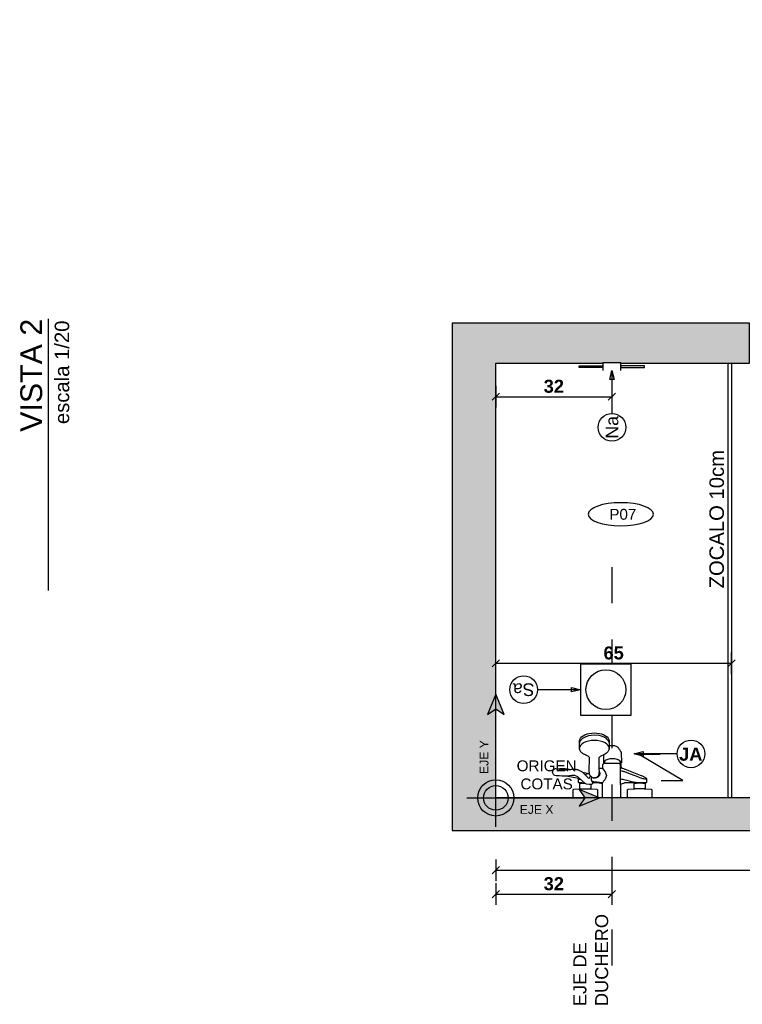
# Model space of a CAD drawing. Extents: x 1 to 126, y -14 to 17.
# Tile 80 of 131: x 56.08 to 58.08, y -0.6 to 2.12. Entities that reach past the tile are written whole.
import ezdxf
from ezdxf.enums import TextEntityAlignment as Align

# ---------------------------------------------------------------- set-up
doc = ezdxf.new("R2010")
doc.units = 0
doc.set_wipeout_variables(frame=1)
doc.header["$PDMODE"] = 3
doc.linetypes.add('DASHDOT', pattern=[1, 0.5, -0.25, 0, -0.25])
for name, color, linetype in [('A-ALBA-2', 2, 'Continuous'), ('A-ANNO-PLANI @ 20', 1, 'Continuous'), ('A-ANNO-SIMB', 2, 'Continuous'), ('A-ANNO-SIMB @ 20', 2, 'Continuous'), ('A-ANNO-SIMB-AXIS @ 20', 1, 'Continuous'), ('A-ANNO-TEXT @ 20', 2, 'Continuous'), ('A-ANOT-COTA-PARC', 1, 'Continuous'), ('A-ANOT-TGRL', 1, 'Continuous'), ('A-ANOT-TTEC', 2, 'Continuous'), ('A-AP-PMS-100-07$0$A-EQPM-FIJO', 1, 'Continuous'), ('A-EQPM-FIJO', 1, 'Continuous'), ('A-MURO-HATC', 252, 'Continuous')]:
    doc.layers.add(name, color=color, linetype=linetype)
doc.layers.add('A-ALBA-4', color=2, linetype='Continuous', lineweight=25)
doc.styles.add('BIS-ANOT', font='swiss.ttf')
doc.styles.add('BIS-COTA', font='swissb.ttf')
doc.styles.add('BIS-TXT', font='swiss.ttf')
doc.styles.add('E5-10', font='micross.ttf', dxfattribs={"height": 0.015})
doc.styles.add('E5-100', font='micross.ttf')
doc.dimstyles.new('BIS-COTA-NIVE', dxfattribs={"dimscale": 1.8, "dimtxt": 0.0018, "dimasz": 0.0015, "dimexe": 0, "dimexo": 0, "dimgap": 0.0027, "dimtad": 2, "dimtih": 1, "dimtoh": 1, "dimzin": 1, "dimdsep": 46, "dimtxsty": 'BIS-COTA', "dimblk1": 'MARK1', "dimblk2": 'MARK2', "dimsah": 1, "dimcen": 0.0015, "dimclrd": 1, "dimclre": 1, "dimaunit": 1, "dimadec": 0, "dimazin": 0, "dimtfac": 1, "dimtix": 1, "dimtofl": 0, "dimtmove": 2, "dimatfit": 3, "dimldrblk": 'MARK1', "dimfxl": 1, "dimtolj": 1, "dimarcsym": 0})
doc.dimstyles.new('BIS-COTA-PARC', dxfattribs={"dimscale": 0, "dimtxt": 0.0018, "dimasz": 0.001, "dimexe": 0.0015, "dimexo": 0, "dimgap": 0.0005, "dimtad": 1, "dimdec": 0, "dimlfac": 100, "dimzin": 9, "dimdsep": 46, "dimtxsty": 'BIS-COTA', "dimblk": 'OBLIQUE', "dimcen": 2.5, "dimclrd": 256, "dimclre": 251, "dimclrt": 2, "dimadec": 1, "dimazin": 2, "dimtfac": 1, "dimtdec": 0, "dimtix": 1, "dimtmove": 2, "dimatfit": 3, "dimldrblk": 'DOT', "dimfxl": 0.0015, "dimfxlon": 1, "dimtolj": 1, "dimtzin": 0, "dimarcsym": 0})

# ---------------------------------------------------------------- blocks, each defined once
blk = doc.blocks.new('A-ANNO-TIT')
blk.add_line((-0.0375, 0), (0, 0))
at = {"linetype": 'Continuous', "style": 'E5-100'}
blk.add_attdef('ESCALA', text='', height=0.002, dxfattribs=at).set_placement((-0.00024, -0.00283), align=Align.RIGHT)
blk = doc.blocks.new('_Oblique')
at = {"color": 0, "lineweight": -2}
blk.add_line((-0.5, -0.5), (0.5, 0.5), dxfattribs=at)
blk = doc.blocks.new('*D335')
at = {"layer": 'A-ANOT-COTA-PARC', "color": 251, "lineweight": -2, "transparency": 16777216}
for p, q in [((57.3983, -0.1961), (57.3983, -0.2561)), ((59.6483, -0.1961), (59.6483, -0.2561))]:
    blk.add_line(p, q, dxfattribs=at)
at = {"layer": 'A-ANOT-COTA-PARC', "lineweight": -2, "transparency": 16777216}
blk.add_line((57.3983, -0.2261), (59.6483, -0.2261), dxfattribs=at)
at = {"layer": 'Defpoints', "color": 0, "transparency": 16777216}
for p in [(57.3983, 0.2734), (59.6483, -0.0265), (59.6483, -0.2261)]:
    blk.add_point(p, dxfattribs=at)
at = {"layer": 'A-ANOT-COTA-PARC', "lineweight": -2, "transparency": 16777216, "xscale": 0.02, "yscale": 0.02, "zscale": 0.02, "rotation": 180}
blk.add_blockref('_Oblique', (57.3983, -0.2261), dxfattribs=at)
at = {"layer": 'A-ANOT-COTA-PARC', "lineweight": -2, "transparency": 16777216, "xscale": 0.02, "yscale": 0.02, "zscale": 0.02}
blk.add_blockref('_Oblique', (59.6483, -0.2261), dxfattribs=at)
at = {"layer": 'A-ANOT-COTA-PARC', "color": 2, "transparency": 16777216, "insert": (58.5233, -0.1976), "char_height": 0.036, "attachment_point": 5, "style": 'BIS-COTA'}
blk.add_mtext('\\A1;225', dxfattribs=at)
blk = doc.blocks.new('_Dot')
at = {"color": 0, "linetype": 'ByBlock', "lineweight": -2}
blk.add_line((-0.5, 0), (-1, 0), dxfattribs=at)
at = {"color": 0, "linetype": 'ByBlock', "const_width": 0.5}
blk.add_lwpolyline([(-0.25, 0, 1), (0.25, 0, 1)], format="xyb", close=True, dxfattribs=at)
blk = doc.blocks.new('BIS-DUC4-PL')
blk.add_wipeout([(-0.1109, -0.0223), (-0.1108, -0.0228), (-0.1105, -0.0233), (-0.11, -0.0236), (-0.1095, -0.0238), (-0.0912, -0.025), (-0.0921, -0.025), (-0.0923, -0.025), (-0.0924, -0.0251), (-0.0925, -0.0251), (-0.0926, -0.0253), (-0.0926, -0.0254), (-0.0926, -0.0255), (-0.0926, -0.0405), (-0.0926, -0.0406), (-0.0926, -0.0408), (-0.0925, -0.0409), (-0.0924, -0.0409), (-0.0923, -0.041), (-0.0921, -0.041), (-0.0864, -0.041), (-0.0869, -0.0415), (-0.0869, -0.0418), (-0.0956, -0.042), (-0.0959, -0.0421), (-0.0964, -0.0425), (-0.0966, -0.043), (-0.0966, -0.0525), (-0.0965, -0.0529), (-0.0964, -0.0531), (-0.0962, -0.0535), (-0.0957, -0.0541), (-0.0953, -0.0546), (-0.0947, -0.0551), (-0.0939, -0.0557), (-0.0923, -0.0569), (-0.0901, -0.0581), (-0.0878, -0.0594), (-0.0851, -0.0607), (-0.0822, -0.062), (-0.0792, -0.0632), (-0.0654, -0.0685), (-0.0517, -0.0738), (-0.038, -0.079), (-0.0364, -0.0796), (-0.0347, -0.0802), (-0.0331, -0.0808), (-0.03, -0.0817), (-0.0289, -0.082), (-0.0278, -0.0823), (-0.0271, -0.0835), (-0.0269, -0.0839), (-0.0265, -0.0852), (-0.026, -0.0869), (-0.0258, -0.0887), (-0.0256, -0.0903), (-0.0256, -0.0921), (-0.0256, -0.0938), (-0.0256, -0.0941), (-0.0255, -0.0943), (-0.0253, -0.0945), (-0.0249, -0.0948), (-0.0246, -0.0949), (-0.0246, -0.0949), (-0.0245, -0.0963), (-0.0252, -0.0963), (-0.0261, -0.0965), (-0.0266, -0.0967), (-0.0267, -0.0968), (-0.027, -0.0971), (-0.0271, -0.0973), (-0.027, -0.1251), (-0.027, -0.1257), (-0.027, -0.1258), (-0.0264, -0.1267), (-0.0259, -0.1274), (-0.0254, -0.1281), (-0.024, -0.1302), (-0.0219, -0.1333), (-0.021, -0.1347), (-0.0203, -0.1358), (-0.0199, -0.1366), (-0.0188, -0.1383), (-0.018, -0.1392), (-0.0171, -0.1403), (-0.0159, -0.1413), (-0.0144, -0.1423), (-0.0126, -0.1433), (-0.0104, -0.1441), (-0.008, -0.1446), (-0.0053, -0.1449), (-0.0026, -0.145), (0.0001, -0.1449), (0.0027, -0.1446), (0.0052, -0.1441), (0.0063, -0.1437), (0.0062, -0.1448), (0.0062, -0.1508), (0.0062, -0.151), (0.0068, -0.1573), (0.0075, -0.1612), (0.0093, -0.1649), (0.0123, -0.1684), (0.0164, -0.1716), (0.0214, -0.1743), (0.0272, -0.1765), (0.0336, -0.1782), (0.0404, -0.1791), (0.0474, -0.1795), (0.0544, -0.1791), (0.0612, -0.1782), (0.0676, -0.1765), (0.0734, -0.1743), (0.0784, -0.1716), (0.0825, -0.1685), (0.0855, -0.1649), (0.0874, -0.1612), (0.088, -0.1573), (0.0885, -0.152), (0.0885, -0.1519), (0.0886, -0.151), (0.0886, -0.1509), (0.0886, -0.1508), (0.0886, -0.1507), (0.0886, -0.1448), (0.0881, -0.1363), (0.088, -0.135), (0.0878, -0.1335), (0.0873, -0.1322), (0.0867, -0.1308), (0.086, -0.1295), (0.0852, -0.1282), (0.0843, -0.1272), (0.0836, -0.1263), (0.0826, -0.1253), (0.0815, -0.1243), (0.0804, -0.1234), (0.0792, -0.1226), (0.0779, -0.1217), (0.0766, -0.1209), (0.0753, -0.1202), (0.0738, -0.1195), (0.0705, -0.1179), (0.0672, -0.1163), (0.0647, -0.115), (0.0625, -0.1132), (0.061, -0.1115), (0.0605, -0.1105), (0.0612, -0.0742), (0.0611, -0.0681), (0.0633, -0.0673), (0.0674, -0.0682), (0.0793, -0.0707), (0.0802, -0.0709), (0.0814, -0.0721), (0.0832, -0.0733), (0.0941, -0.078), (0.0962, -0.0789), (0.0985, -0.0792), (0.1094, -0.0791), (0.1118, -0.0789), (0.1145, -0.0785), (0.1207, -0.0799), (0.1242, -0.0807), (0.1282, -0.0814), (0.1428, -0.0808), (0.1525, -0.0806), (0.1545, -0.0808), (0.1566, -0.0804), (0.1585, -0.0795), (0.1601, -0.0779), (0.1614, -0.0759), (0.1621, -0.0736), (0.1624, -0.0711), (0.1621, -0.0687), (0.1614, -0.0663), (0.1601, -0.0644), (0.1585, -0.0629), (0.1566, -0.062), (0.1561, -0.0617), (0.1525, -0.0612), (0.1501, -0.061), (0.1468, -0.061), (0.1445, -0.061), (0.1435, -0.0609), (0.137, -0.0602), (0.1222, -0.06), (0.1197, -0.0595), (0.11, -0.0575), (0.101, -0.0555), (0.091, -0.0533), (0.0912, -0.0531), (0.0913, -0.0529), (0.0914, -0.0525), (0.0914, -0.043), (0.0913, -0.0427), (0.0911, -0.0425), (0.0909, -0.0423), (0.0906, -0.0421), (0.0904, -0.042), (0.0904, -0.042), (0.0817, -0.0418), (0.0817, -0.0415), (0.0812, -0.041), (0.0869, -0.041), (0.087, -0.041), (0.0871, -0.0409), (0.0872, -0.0409), (0.0873, -0.0408), (0.0874, -0.0406), (0.0874, -0.0405), (0.0874, -0.0255), (0.0874, -0.0254), (0.0873, -0.0253), (0.0872, -0.0251), (0.0871, -0.0251), (0.087, -0.025), (0.0869, -0.025), (0.0859, -0.025), (0.1042, -0.0238), (0.1048, -0.0236), (0.1052, -0.0233), (0.1055, -0.0228), (0.1056, -0.0223), (0.1056, 0), (0.0391, 0), (0.0391, -0.0223), (0.0392, -0.0228), (0.0395, -0.0233), (0.04, -0.0236), (0.0405, -0.0238), (0.0588, -0.025), (0.0579, -0.025), (0.0577, -0.025), (0.0576, -0.0251), (0.0575, -0.0251), (0.0574, -0.0253), (0.0574, -0.0254), (0.0574, -0.0255), (0.0574, -0.0367), (0.0572, -0.0368), (0.0552, -0.0375), (0.0535, -0.0388), (0.0512, -0.0413), (0.0442, -0.0415), (0.0385, -0.0419), (0.025, -0.039), (0.025, 0), (-0.025, 0), (-0.025, -0.0372), (-0.0267, -0.0379), (-0.0295, -0.039), (-0.0322, -0.04), (-0.0349, -0.041), (-0.0362, -0.0413), (-0.0377, -0.0416), (-0.0392, -0.0418), (-0.0407, -0.0419), (-0.0423, -0.042), (-0.0495, -0.0415), (-0.0586, -0.0413), (-0.0685, -0.0413), (-0.0688, -0.041), (-0.0631, -0.041), (-0.063, -0.041), (-0.0629, -0.0409), (-0.0628, -0.0409), (-0.0627, -0.0408), (-0.0626, -0.0406), (-0.0626, -0.0405), (-0.0626, -0.0255), (-0.0626, -0.0254), (-0.0627, -0.0253), (-0.0628, -0.0251), (-0.0629, -0.0251), (-0.063, -0.025), (-0.0631, -0.025), (-0.0641, -0.025), (-0.0458, -0.0238), (-0.0452, -0.0236), (-0.0448, -0.0233), (-0.0445, -0.0228), (-0.0444, -0.0223), (-0.0444, 0), (-0.1109, 0)])
for p, q in [((-0.0912, -0.025), (-0.0641, -0.025)), ((0.0859, -0.025), (0.0588, -0.025)), ((-0.0776, -0.043), (-0.0966, -0.043)), ((-0.0955, -0.0525), (-0.0959, -0.0529)), ((-0.0959, -0.0529), (-0.0959, -0.0535)), ((-0.0959, -0.0535), (-0.0955, -0.0541)), ((-0.0944, -0.0523), (-0.0955, -0.0525)), ((-0.0955, -0.0541), (-0.0949, -0.0548)), ((-0.0935, -0.0524), (-0.0944, -0.0523)), ((-0.0908, -0.0526), (-0.0935, -0.0524)), ((-0.0883, -0.0532), (-0.0908, -0.0526)), ((-0.0855, -0.0539), (-0.0883, -0.0532)), ((-0.0685, -0.0413), (-0.0869, -0.0418)), ((-0.0864, -0.041), (-0.0688, -0.041)), ((-0.0826, -0.0548), (-0.0855, -0.0539)), ((-0.0665, -0.0437), (-0.0776, -0.043)), ((-0.0604, -0.0445), (-0.0665, -0.0437)), ((-0.0544, -0.0457), (-0.0604, -0.0445)), ((-0.0484, -0.0471), (-0.0544, -0.0457)), ((-0.0425, -0.0487), (-0.0484, -0.0471)), ((-0.0376, -0.05), (-0.0425, -0.0487)), ((-0.0344, -0.0508), (-0.0376, -0.05)), ((-0.0311, -0.0515), (-0.0344, -0.0508)), ((-0.0278, -0.0521), (-0.0311, -0.0515)), ((-0.025, -0.0525), (-0.0278, -0.0521)), ((-0.025, -0.0372), (-0.025, -0.09)), ((0.0154, -0.0563), (0.0186, -0.0501)), ((0.0186, -0.0501), (0.0217, -0.046)), ((0.0217, -0.046), (0.0241, -0.043)), ((0.0241, -0.043), (0.0251, -0.0421)), ((0.025, -0.039), (0.0251, -0.0421)), ((0.0251, -0.0421), (0.0333, -0.0425)), ((0.0333, -0.0425), (0.0406, -0.0431)), ((0.0406, -0.0431), (0.0438, -0.0436)), ((0.0438, -0.0436), (0.0484, -0.0447)), ((0.0484, -0.0447), (0.0516, -0.0456)), ((0.0512, -0.0413), (0.0538, -0.0461)), ((0.0516, -0.0456), (0.0538, -0.0461)), ((0.0538, -0.0461), (0.0541, -0.0462)), ((0.0541, -0.0462), (0.0543, -0.0465)), ((0.0543, -0.0465), (0.0544, -0.0467)), ((0.0544, -0.0467), (0.0549, -0.0496)), ((0.0549, -0.0496), (0.0553, -0.0519)), ((0.0552, -0.054), (0.055, -0.0551)), ((0.0553, -0.0535), (0.0552, -0.054)), ((0.0553, -0.0519), (0.0553, -0.0524)), ((0.0553, -0.0524), (0.0553, -0.0529)), ((0.0553, -0.0529), (0.0553, -0.0535)), ((0.0574, -0.0367), (0.0613, -0.0369)), ((0.0625, -0.0539), (0.0602, -0.0565)), ((0.0613, -0.0369), (0.0694, -0.038)), ((0.0633, -0.0541), (0.0625, -0.0539)), ((0.08, -0.0707), (0.0633, -0.0541)), ((0.0694, -0.038), (0.073, -0.0401)), ((0.073, -0.0401), (0.0927, -0.0583)), ((0.0812, -0.041), (0.0739, -0.041)), ((0.0817, -0.0418), (0.0748, -0.0418)), ((0.0863, -0.0516), (0.0856, -0.0518)), ((0.088, -0.0514), (0.0863, -0.0516)), ((0.091, -0.0534), (0.0863, -0.0523)), ((0.0897, -0.0514), (0.088, -0.0514)), ((0.0908, -0.0515), (0.0897, -0.0514)), ((0.0913, -0.052), (0.0908, -0.0515)), ((-0.081, -0.0554), (-0.0826, -0.0548)), ((-0.078, -0.0565), (-0.081, -0.0554)), ((-0.0646, -0.0616), (-0.078, -0.0565)), ((-0.0513, -0.0667), (-0.0646, -0.0616)), ((-0.0446, -0.0693), (-0.0513, -0.0667)), ((-0.038, -0.0718), (-0.0446, -0.0693)), ((-0.0372, -0.0721), (-0.038, -0.0718)), ((-0.0358, -0.0726), (-0.0372, -0.0721)), ((-0.0343, -0.0731), (-0.0358, -0.0726)), ((-0.0321, -0.0739), (-0.0343, -0.0731)), ((-0.0306, -0.0743), (-0.0321, -0.0739)), ((-0.0287, -0.0748), (-0.0306, -0.0743)), ((-0.025, -0.0757), (-0.0287, -0.0748)), ((0.0142, -0.0622), (0.0154, -0.0563)), ((0.0153, -0.0665), (0.0142, -0.0622)), ((0.0176, -0.0716), (0.0153, -0.0665)), ((0.0217, -0.0773), (0.0176, -0.0716)), ((0.0241, -0.0803), (0.0217, -0.0773)), ((0.0251, -0.0816), (0.0241, -0.0803)), ((0.025, -0.0816), (0.0256, -0.0815)), ((0.0256, -0.0815), (0.0259, -0.0814)), ((0.0259, -0.0814), (0.0292, -0.0812)), ((0.0292, -0.0812), (0.0333, -0.081)), ((0.0326, -0.0657), (0.033, -0.064)), ((0.0326, -0.0674), (0.0326, -0.0657)), ((0.0326, -0.069), (0.0326, -0.0674)), ((0.033, -0.0705), (0.0326, -0.069)), ((0.033, -0.064), (0.0336, -0.0623)), ((0.0335, -0.0715), (0.033, -0.0705)), ((0.0333, -0.081), (0.0337, -0.0809)), ((0.0337, -0.0704), (0.0335, -0.0715)), ((0.0335, -0.0715), (0.0337, -0.0809)), ((0.0336, -0.0623), (0.0345, -0.0608)), ((0.0346, -0.0638), (0.0337, -0.0667)), ((0.0337, -0.0667), (0.0337, -0.0704)), ((0.0337, -0.0809), (0.0343, -0.1105)), ((0.0345, -0.0608), (0.0355, -0.0595)), ((0.036, -0.0612), (0.0346, -0.0638)), ((0.0355, -0.0595), (0.0367, -0.0582)), ((0.0384, -0.0589), (0.036, -0.0612)), ((0.0367, -0.0582), (0.038, -0.0571)), ((0.038, -0.0571), (0.0396, -0.0563)), ((0.0414, -0.0567), (0.0384, -0.0589)), ((0.0396, -0.0563), (0.0414, -0.0558)), ((0.0414, -0.0558), (0.043, -0.0552)), ((0.0444, -0.0556), (0.0414, -0.0567)), ((0.043, -0.0552), (0.045, -0.0552)), ((0.0474, -0.0552), (0.0444, -0.0556)), ((0.045, -0.0552), (0.0473, -0.0551)), ((0.049, -0.0553), (0.0474, -0.0552)), ((0.0504, -0.0556), (0.049, -0.0553)), ((0.0519, -0.056), (0.0504, -0.0556)), ((0.0528, -0.0563), (0.0519, -0.056)), ((0.0534, -0.0566), (0.0528, -0.0563)), ((0.054, -0.0569), (0.0534, -0.0566)), ((0.0541, -0.0569), (0.054, -0.0569)), ((0.054, -0.0569), (0.054, -0.0569)), ((0.054, -0.0569), (0.0583, -0.0606)), ((0.0543, -0.0568), (0.0541, -0.0569)), ((0.0544, -0.0566), (0.0543, -0.0568)), ((0.0545, -0.0565), (0.0544, -0.0566)), ((0.0547, -0.0559), (0.0545, -0.0565)), ((0.055, -0.0551), (0.0547, -0.0559)), ((0.0602, -0.0565), (0.0583, -0.0606)), ((0.0583, -0.0606), (0.0596, -0.0625)), ((0.0596, -0.0625), (0.0607, -0.0652)), ((0.0607, -0.0652), (0.0611, -0.0667)), ((0.0611, -0.0667), (0.0611, -0.0681)), ((0.0633, -0.0673), (0.0728, -0.0636)), ((0.0927, -0.0583), (0.1008, -0.0618)), ((0.1008, -0.0618), (0.1098, -0.0616)), ((0.1098, -0.0616), (0.1224, -0.06)), ((0.122, -0.0777), (0.1148, -0.0785)), ((0.1311, -0.0777), (0.122, -0.0777)), ((0.1393, -0.0783), (0.1311, -0.0777)), ((0.1545, -0.0808), (0.1393, -0.0783)), ((-0.0266, -0.0968), (-0.0263, -0.0984)), ((-0.0263, -0.0984), (-0.0255, -0.0999)), ((-0.0255, -0.0999), (-0.0243, -0.1014)), ((-0.025, -0.09), (-0.0248, -0.0913)), ((-0.0248, -0.0913), (-0.0243, -0.0925)), ((-0.0245, -0.0963), (-0.0237, -0.1004)), ((-0.0243, -0.0925), (-0.0235, -0.0935)), ((-0.0243, -0.1014), (-0.0226, -0.1029)), ((-0.0237, -0.1004), (-0.0226, -0.1029)), ((-0.0235, -0.0935), (-0.0226, -0.0943)), ((-0.0226, -0.0943), (-0.0215, -0.0948)), ((-0.0226, -0.1029), (-0.0206, -0.1042)), ((-0.0215, -0.0948), (-0.0191, -0.095)), ((-0.0206, -0.1042), (-0.0182, -0.1053)), ((-0.0191, -0.095), (0.0193, -0.095)), ((-0.0182, -0.1053), (-0.0156, -0.1063)), ((-0.0156, -0.1063), (-0.0126, -0.1071)), ((-0.0126, -0.1071), (-0.0094, -0.1077)), ((-0.0094, -0.1077), (-0.006, -0.1081)), ((-0.006, -0.1081), (-0.0026, -0.1082)), ((-0.0026, -0.1082), (0.0008, -0.1081)), ((0.0008, -0.1081), (0.0041, -0.1077)), ((0.0041, -0.1077), (0.0073, -0.1071)), ((0.0073, -0.1071), (0.0103, -0.1063)), ((0.0103, -0.1063), (0.013, -0.1053)), ((0.013, -0.1053), (0.0154, -0.1042)), ((0.0154, -0.1042), (0.0174, -0.1029)), ((0.0174, -0.1029), (0.0182, -0.1011)), ((0.0174, -0.1029), (0.019, -0.1014)), ((0.0182, -0.1011), (0.019, -0.098)), ((0.019, -0.098), (0.0192, -0.0963)), ((0.019, -0.1014), (0.0202, -0.0999)), ((0.0192, -0.0963), (0.0194, -0.095)), ((0.02, -0.0964), (0.0192, -0.0963)), ((0.0194, -0.095), (0.02, -0.095)), ((0.02, -0.095), (0.0213, -0.0948)), ((0.0208, -0.0965), (0.02, -0.0964)), ((0.0202, -0.0999), (0.021, -0.0984)), ((0.0202, -0.0999), (0.0202, -0.0999)), ((0.0214, -0.0967), (0.0208, -0.0965)), ((0.021, -0.0984), (0.0213, -0.0968)), ((0.0213, -0.0948), (0.0225, -0.0943)), ((0.0216, -0.0969), (0.0214, -0.0967)), ((0.0218, -0.0971), (0.0216, -0.0969)), ((0.0218, -0.0973), (0.0218, -0.0971)), ((0.0218, -0.1191), (0.0218, -0.0973)), ((0.0225, -0.0943), (0.0235, -0.0935)), ((0.0235, -0.0935), (0.0243, -0.0925)), ((0.0243, -0.0925), (0.0248, -0.0913)), ((0.0248, -0.0913), (0.025, -0.09)), ((0.025, -0.09), (0.025, -0.0816)), ((0.0067, -0.1363), (0.0068, -0.135)), ((0.0068, -0.135), (0.007, -0.1337)), ((0.007, -0.1337), (0.0074, -0.1323)), ((0.0074, -0.1323), (0.0081, -0.1308)), ((0.0081, -0.1308), (0.0088, -0.1294)), ((0.0088, -0.1294), (0.0104, -0.1273)), ((0.0104, -0.1273), (0.0112, -0.1263)), ((0.0112, -0.1263), (0.0132, -0.1244)), ((0.0132, -0.1244), (0.0143, -0.1235)), ((0.0143, -0.1235), (0.0169, -0.1217)), ((0.0169, -0.1217), (0.0195, -0.1202)), ((0.0195, -0.1202), (0.0218, -0.1191)), ((0.0267, -0.1168), (0.0218, -0.1191)), ((0.0301, -0.115), (0.0267, -0.1168)), ((0.0323, -0.1132), (0.0301, -0.115)), ((0.0338, -0.1115), (0.0323, -0.1132)), ((0.0343, -0.1105), (0.0338, -0.1115)), ((0.0063, -0.1437), (0.0067, -0.1363)), ((0.0065, -0.1534), (0.0068, -0.1547)), ((0.0067, -0.1363), (0.0069, -0.1391)), ((0.0068, -0.1547), (0.0088, -0.1586)), ((0.0069, -0.1391), (0.0078, -0.1419)), ((0.0078, -0.1419), (0.0092, -0.1444)), ((0.0088, -0.1586), (0.0125, -0.1625)), ((0.0092, -0.1444), (0.013, -0.1484)), ((0.0125, -0.1625), (0.0148, -0.1645)), ((0.013, -0.1484), (0.0179, -0.152)), ((0.0179, -0.152), (0.0242, -0.1549)), ((0.0242, -0.1549), (0.0313, -0.1571)), ((0.0313, -0.1571), (0.0392, -0.1583)), ((0.0392, -0.1583), (0.0474, -0.1588)), ((0.0474, -0.1588), (0.0554, -0.1583)), ((0.0554, -0.1583), (0.0635, -0.157)), ((0.0635, -0.157), (0.0706, -0.1549)), ((0.0706, -0.1549), (0.0769, -0.152)), ((0.0769, -0.152), (0.0818, -0.1484)), ((0.08, -0.1644), (0.086, -0.1586)), ((0.0818, -0.1484), (0.0856, -0.1444)), ((0.0856, -0.1444), (0.087, -0.1419)), ((0.086, -0.1586), (0.0879, -0.1547)), ((0.087, -0.1419), (0.0879, -0.1392)), ((0.0879, -0.1392), (0.0881, -0.1365)), ((0.0879, -0.1547), (0.0886, -0.1508)), ((0.0148, -0.1645), (0.0205, -0.1676)), ((0.0205, -0.1676), (0.0272, -0.1702)), ((0.0272, -0.1702), (0.0348, -0.1719)), ((0.0348, -0.1719), (0.0479, -0.173)), ((0.0479, -0.173), (0.0559, -0.1725)), ((0.0559, -0.1725), (0.0639, -0.1711)), ((0.0639, -0.1711), (0.0711, -0.169)), ((0.0711, -0.169), (0.08, -0.1644))]:
    blk.add_line(p, q)
blk.add_lwpolyline([(-0.1109, 0), (-0.0444, 0), (-0.0444, -0.0223), (-0.0445, -0.0228), (-0.0448, -0.0233), (-0.0452, -0.0236), (-0.0458, -0.0238), (-0.0641, -0.025), (-0.0631, -0.025), (-0.063, -0.025), (-0.0629, -0.0251), (-0.0628, -0.0251), (-0.0627, -0.0253), (-0.0626, -0.0254), (-0.0626, -0.0255), (-0.0626, -0.0405), (-0.0626, -0.0406), (-0.0627, -0.0408), (-0.0628, -0.0409), (-0.0629, -0.0409), (-0.063, -0.041), (-0.0631, -0.041), (-0.0688, -0.041), (-0.0685, -0.0413), (-0.0586, -0.0413), (-0.0495, -0.0415), (-0.0423, -0.042), (-0.0407, -0.0419), (-0.0392, -0.0418), (-0.0377, -0.0416), (-0.0362, -0.0413), (-0.0349, -0.041), (-0.0322, -0.04), (-0.0295, -0.039), (-0.0267, -0.0379), (-0.025, -0.0372), (-0.025, 0), (0.025, 0), (0.025, -0.039), (0.0385, -0.0419), (0.0442, -0.0415), (0.0512, -0.0413), (0.0535, -0.0388), (0.0552, -0.0375), (0.0572, -0.0368), (0.0574, -0.0367), (0.0574, -0.0255), (0.0574, -0.0254), (0.0574, -0.0253), (0.0575, -0.0251), (0.0576, -0.0251), (0.0577, -0.025), (0.0579, -0.025), (0.0588, -0.025), (0.0405, -0.0238), (0.04, -0.0236), (0.0395, -0.0233), (0.0392, -0.0228), (0.0391, -0.0223), (0.0391, 0), (0.1056, 0), (0.1056, -0.0223), (0.1055, -0.0228), (0.1052, -0.0233), (0.1048, -0.0236), (0.1042, -0.0238), (0.0859, -0.025), (0.0869, -0.025), (0.087, -0.025), (0.0871, -0.0251), (0.0872, -0.0251), (0.0873, -0.0253), (0.0874, -0.0254), (0.0874, -0.0255), (0.0874, -0.0405), (0.0874, -0.0406), (0.0873, -0.0408), (0.0872, -0.0409), (0.0871, -0.0409), (0.087, -0.041), (0.0869, -0.041), (0.0812, -0.041), (0.0817, -0.0415), (0.0817, -0.0418), (0.0904, -0.042), (0.0904, -0.042), (0.0906, -0.0421), (0.0909, -0.0423), (0.0911, -0.0425), (0.0913, -0.0427), (0.0914, -0.043), (0.0914, -0.0525), (0.0913, -0.0529), (0.0912, -0.0531), (0.091, -0.0533), (0.101, -0.0555), (0.11, -0.0575), (0.1197, -0.0595), (0.1222, -0.06), (0.137, -0.0602), (0.1435, -0.0609), (0.1445, -0.061), (0.1468, -0.061), (0.1501, -0.061), (0.1525, -0.0612), (0.1561, -0.0617), (0.1566, -0.062), (0.1585, -0.0629), (0.1601, -0.0644), (0.1614, -0.0663), (0.1621, -0.0687), (0.1624, -0.0711), (0.1621, -0.0736), (0.1614, -0.0759), (0.1601, -0.0779), (0.1585, -0.0795), (0.1566, -0.0804), (0.1545, -0.0808), (0.1525, -0.0806), (0.1428, -0.0808), (0.1282, -0.0814), (0.1242, -0.0807), (0.1207, -0.0799), (0.1145, -0.0785), (0.1118, -0.0789), (0.1094, -0.0791), (0.0985, -0.0792), (0.0962, -0.0789), (0.0941, -0.078), (0.0832, -0.0733), (0.0814, -0.0721), (0.0802, -0.0709), (0.0793, -0.0707), (0.0674, -0.0682), (0.0633, -0.0673), (0.0611, -0.0681), (0.0612, -0.0742), (0.0605, -0.1105), (0.061, -0.1115), (0.0625, -0.1132), (0.0647, -0.115), (0.0672, -0.1163), (0.0705, -0.1179), (0.0738, -0.1195), (0.0753, -0.1202), (0.0766, -0.1209), (0.0779, -0.1217), (0.0792, -0.1226), (0.0804, -0.1234), (0.0815, -0.1243), (0.0826, -0.1253), (0.0836, -0.1263), (0.0843, -0.1272), (0.0852, -0.1282), (0.086, -0.1295), (0.0867, -0.1308), (0.0873, -0.1322), (0.0878, -0.1335), (0.088, -0.135), (0.0881, -0.1363), (0.0886, -0.1448), (0.0886, -0.1507), (0.0886, -0.1508), (0.0886, -0.1509), (0.0886, -0.151), (0.0885, -0.1519), (0.0885, -0.152), (0.088, -0.1573), (0.0874, -0.1612), (0.0855, -0.1649), (0.0825, -0.1685), (0.0784, -0.1716), (0.0734, -0.1743), (0.0676, -0.1765), (0.0612, -0.1782), (0.0544, -0.1791), (0.0474, -0.1795), (0.0404, -0.1791), (0.0336, -0.1782), (0.0272, -0.1765), (0.0214, -0.1743), (0.0164, -0.1716), (0.0123, -0.1684), (0.0093, -0.1649), (0.0075, -0.1612), (0.0068, -0.1573), (0.0062, -0.151), (0.0062, -0.1508), (0.0062, -0.1448), (0.0063, -0.1437), (0.0052, -0.1441), (0.0027, -0.1446), (0.0001, -0.1449), (-0.0026, -0.145), (-0.0053, -0.1449), (-0.008, -0.1446), (-0.0104, -0.1441), (-0.0126, -0.1433), (-0.0144, -0.1423), (-0.0159, -0.1413), (-0.0171, -0.1403), (-0.018, -0.1392), (-0.0188, -0.1383), (-0.0199, -0.1366), (-0.0203, -0.1358), (-0.021, -0.1347), (-0.0219, -0.1333), (-0.024, -0.1302), (-0.0254, -0.1281), (-0.0259, -0.1274), (-0.0264, -0.1267), (-0.027, -0.1258), (-0.027, -0.1257), (-0.027, -0.1251), (-0.0271, -0.0973), (-0.027, -0.0971), (-0.0267, -0.0968), (-0.0266, -0.0967), (-0.0261, -0.0965), (-0.0252, -0.0963), (-0.0245, -0.0963), (-0.0246, -0.0949), (-0.0246, -0.0949), (-0.0249, -0.0948), (-0.0253, -0.0945), (-0.0255, -0.0943), (-0.0256, -0.0941), (-0.0256, -0.0938), (-0.0256, -0.0921), (-0.0256, -0.0903), (-0.0258, -0.0887), (-0.026, -0.0869), (-0.0265, -0.0852), (-0.0269, -0.0839), (-0.0271, -0.0835), (-0.0278, -0.0823), (-0.0289, -0.082), (-0.03, -0.0817), (-0.0331, -0.0808), (-0.0347, -0.0802), (-0.0364, -0.0796), (-0.038, -0.079), (-0.0517, -0.0738), (-0.0654, -0.0685), (-0.0792, -0.0632), (-0.0822, -0.062), (-0.0851, -0.0607), (-0.0878, -0.0594), (-0.0901, -0.0581), (-0.0923, -0.0569), (-0.0939, -0.0557), (-0.0947, -0.0551), (-0.0953, -0.0546), (-0.0957, -0.0541), (-0.0962, -0.0535), (-0.0964, -0.0531), (-0.0965, -0.0529), (-0.0966, -0.0525), (-0.0966, -0.043), (-0.0964, -0.0425), (-0.0959, -0.0421), (-0.0956, -0.042), (-0.0869, -0.0418), (-0.0869, -0.0415), (-0.0864, -0.041), (-0.0921, -0.041), (-0.0923, -0.041), (-0.0924, -0.0409), (-0.0925, -0.0409), (-0.0926, -0.0408), (-0.0926, -0.0406), (-0.0926, -0.0405), (-0.0926, -0.0255), (-0.0926, -0.0254), (-0.0926, -0.0253), (-0.0925, -0.0251), (-0.0924, -0.0251), (-0.0923, -0.025), (-0.0921, -0.025), (-0.0912, -0.025), (-0.1095, -0.0238), (-0.11, -0.0236), (-0.1105, -0.0233), (-0.1108, -0.0228), (-0.1109, -0.0223)], close=True)
blk = doc.blocks.new('*D337')
at = {"layer": 'A-ANOT-COTA-PARC', "color": 251, "lineweight": -2, "transparency": 16777216}
for p, q in [((57.3983, -0.2621), (57.3983, -0.3221)), ((57.7183, -0.2621), (57.7183, -0.3221))]:
    blk.add_line(p, q, dxfattribs=at)
at = {"layer": 'A-ANOT-COTA-PARC', "lineweight": -2, "transparency": 16777216}
blk.add_line((57.3983, -0.2921), (57.7183, -0.2921), dxfattribs=at)
at = {"layer": 'Defpoints', "color": 0, "transparency": 16777216}
for p in [(57.3983, -0.0266), (57.7183, -0.0266), (57.7183, -0.2921)]:
    blk.add_point(p, dxfattribs=at)
at = {"layer": 'A-ANOT-COTA-PARC', "lineweight": -2, "transparency": 16777216, "xscale": 0.02, "yscale": 0.02, "zscale": 0.02, "rotation": 180}
blk.add_blockref('_Oblique', (57.3983, -0.2921), dxfattribs=at)
at = {"layer": 'A-ANOT-COTA-PARC', "lineweight": -2, "transparency": 16777216, "xscale": 0.02, "yscale": 0.02, "zscale": 0.02}
blk.add_blockref('_Oblique', (57.7183, -0.2921), dxfattribs=at)
at = {"layer": 'A-ANOT-COTA-PARC', "color": 2, "transparency": 16777216, "insert": (57.5583, -0.2636), "char_height": 0.036, "attachment_point": 5, "style": 'BIS-COTA'}
blk.add_mtext('\\A1;32', dxfattribs=at)
blk = doc.blocks.new('*D338')
at = {"layer": 'A-ANOT-COTA-PARC', "color": 251, "lineweight": -2, "transparency": 16777216}
for p, q in [((57.3983, 0.3149), (57.3983, 0.3749)), ((58.0483, 0.3149), (58.0483, 0.3749))]:
    blk.add_line(p, q, dxfattribs=at)
at = {"layer": 'A-ANOT-COTA-PARC', "lineweight": -2, "transparency": 16777216}
blk.add_line((57.3983, 0.3449), (58.0483, 0.3449), dxfattribs=at)
at = {"layer": 'Defpoints', "color": 0, "transparency": 16777216}
for p in [(58.0483, 0.3449), (57.3983, -0.0266), (58.0483, -0.0266)]:
    blk.add_point(p, dxfattribs=at)
at = {"layer": 'A-ANOT-COTA-PARC', "lineweight": -2, "transparency": 16777216, "xscale": 0.02, "yscale": 0.02, "zscale": 0.02, "rotation": 180}
blk.add_blockref('_Oblique', (57.3983, 0.3449), dxfattribs=at)
at = {"layer": 'A-ANOT-COTA-PARC', "lineweight": -2, "transparency": 16777216, "xscale": 0.02, "yscale": 0.02, "zscale": 0.02}
blk.add_blockref('_Oblique', (58.0483, 0.3449), dxfattribs=at)
at = {"layer": 'A-ANOT-COTA-PARC', "color": 2, "transparency": 16777216, "insert": (57.7233, 0.3734), "char_height": 0.036, "attachment_point": 5, "style": 'BIS-COTA'}
blk.add_mtext('\\A1;65', dxfattribs=at)
blk = doc.blocks.new('BIS-ANIL-PL')
blk.add_wipeout([(0, 0.025), (0, -0.025), (-0.0082, -0.025), (-0.0082, -0.09), (-0.0132, -0.09), (-0.0132, -0.025), (-0.0215, -0.025), (-0.0215, 0.025), (-0.0132, 0.025), (-0.0132, 0.09), (-0.0082, 0.09), (-0.0082, 0.025)])
for points in [[(-0.0132, 0.09), (-0.0132, 0.025), (-0.0082, 0.025), (-0.0082, 0.09)], [(-0.0132, -0.09), (-0.0132, -0.025), (-0.0082, -0.025), (-0.0082, -0.09)]]:
    blk.add_lwpolyline(points, close=True)
blk.add_lwpolyline([(0, 0.025), (-0.0215, 0.025), (-0.0215, -0.025), (0, -0.025)])
blk = doc.blocks.new('*U93')
blk.add_lwpolyline([(0.00785, 0), (0.0066, -0.00031), (0.0066, 0.00031)], close=True)
blk.add_wipeout([(0, -0.00191), (0.0003, -0.00189), (0.00059, -0.00182), (0.00087, -0.0017), (0.00112, -0.00155), (0.00135, -0.00135), (0.00155, -0.00112), (0.0017, -0.00087), (0.00182, -0.00059), (0.00189, -0.0003), (0.00191, 0), (0.00189, 0.0003), (0.00182, 0.00059), (0.0017, 0.00087), (0.00155, 0.00112), (0.00135, 0.00135), (0.00112, 0.00155), (0.00087, 0.0017), (0.00059, 0.00182), (0.0003, 0.00189), (0, 0.00191), (-0.0003, 0.00189), (-0.00059, 0.00182), (-0.00087, 0.0017), (-0.00112, 0.00155), (-0.00135, 0.00135), (-0.00155, 0.00112), (-0.0017, 0.00087), (-0.00182, 0.00059), (-0.00189, 0.0003), (-0.00191, 0), (-0.00189, -0.0003), (-0.00182, -0.00059), (-0.0017, -0.00087), (-0.00155, -0.00112), (-0.00135, -0.00135), (-0.00112, -0.00155), (-0.00087, -0.0017), (-0.00059, -0.00182), (-0.0003, -0.00189)])
at = {"linetype": 'Continuous'}
blk.add_line((0.00785, 0), (0.00191, 0), dxfattribs=at)
blk.add_circle((0, 0), 0.00191)
at = {"color": 1, "linetype": 'Continuous', "style": 'E5-100'}
blk.add_attdef('LETRA', text='', height=0.00175, dxfattribs=at).set_placement((0, 0), align=Align.MIDDLE_CENTER)
blk = doc.blocks.new('*D339')
at = {"layer": 'A-ANOT-COTA-PARC', "color": 251, "lineweight": -2, "transparency": 16777216}
for p, q in [((57.3982, 1.1109), (57.3982, 1.0509)), ((57.7186, 1.1109), (57.7186, 1.0509))]:
    blk.add_line(p, q, dxfattribs=at)
at = {"layer": 'A-ANOT-COTA-PARC', "lineweight": -2, "transparency": 16777216}
blk.add_line((57.3982, 1.0809), (57.7186, 1.0809), dxfattribs=at)
at = {"layer": 'Defpoints', "color": 0, "transparency": 16777216}
for p in [(57.3982, 1.1734), (57.7186, 1.1746), (57.7186, 1.0809)]:
    blk.add_point(p, dxfattribs=at)
at = {"layer": 'A-ANOT-COTA-PARC', "lineweight": -2, "transparency": 16777216, "xscale": 0.02, "yscale": 0.02, "zscale": 0.02, "rotation": 180}
blk.add_blockref('_Oblique', (57.3982, 1.0809), dxfattribs=at)
at = {"layer": 'A-ANOT-COTA-PARC', "lineweight": -2, "transparency": 16777216, "xscale": 0.02, "yscale": 0.02, "zscale": 0.02}
blk.add_blockref('_Oblique', (57.7186, 1.0809), dxfattribs=at)
at = {"layer": 'A-ANOT-COTA-PARC', "color": 2, "transparency": 16777216, "insert": (57.5584, 1.1094), "char_height": 0.036, "attachment_point": 5, "style": 'BIS-COTA'}
blk.add_mtext('\\A1;32', dxfattribs=at)
blk = doc.blocks.new('A-ANNO-DET-EJE')
for points in [[(0, 0.01431), (-0.00116, 0.01151), (0, 0.01228), (0.00116, 0.01151)], [(0.01431, 0), (0.01151, 0.00116), (0.01228, 0), (0.01151, -0.00116)]]:
    blk.add_hatch(color=0).paths.add_polyline_path(points)
at = {"color": 0}
for p, q in [((0, -0.004), (0, 0.01228)), ((-0.004, 0), (0.01228, 0))]:
    blk.add_line(p, q, dxfattribs=at)
for points in [[(0, 0.01431), (-0.00116, 0.01151), (0, 0.01228), (0.00116, 0.01151)], [(0.01431, 0), (0.01151, 0.00116), (0.01228, 0), (0.01151, -0.00116)]]:
    blk.add_lwpolyline(points, close=True, dxfattribs=at)
at = {"color": 0, "ltscale": 1.5}
for radius in [0.0025, 0.0017]:
    blk.add_circle((0, 0), radius, dxfattribs=at)
at = {"color": 0, "insert": (-0.001, 0.0033), "char_height": 0.0012, "width": 0.0117277, "attachment_point": 7, "rotation": 90, "style": 'E5-10'}
blk.add_mtext('{\\fArial|b0|i0|c238|p34;EJE Y}', dxfattribs=at)
at = {"color": 0, "style": 'E5-10'}
for s, insert, char_height, width, attachment_point in [('{\\fArial|b0|i0|c238|p34;ORIGEN\\fArial|b0|i0|c0|p34;\\P\\fArial|b0|i0|c238|p34;COTAS}', (0.00701, 0.00317), 0.0015, 0.0098585, 5), ('{\\fArial|b0|i0|c238|p34;EJE X}', (0.0033, -0.001), 0.0012, 0.0117277, 1)]:
    blk.add_mtext(s, dxfattribs=dict(at, insert=insert, char_height=char_height, width=width, attachment_point=attachment_point))
blk = doc.blocks.new('CCA-PLANI1')
blk.add_wipeout([(0.225, 0), (0.2186, -0.0189), (0.2045, -0.0333), (0.1875, -0.0442), (0.1691, -0.0528), (0.15, -0.0596), (0.1305, -0.0652), (0.1108, -0.0696), (0.0908, -0.0732), (0.0708, -0.0759), (0.0506, -0.078), (0.0304, -0.0793), (0.0101, -0.0799), (-0.0101, -0.0799), (-0.0304, -0.0793), (-0.0506, -0.078), (-0.0708, -0.0759), (-0.0908, -0.0732), (-0.1108, -0.0696), (-0.1305, -0.0652), (-0.15, -0.0596), (-0.1691, -0.0528), (-0.1875, -0.0442), (-0.2045, -0.0333), (-0.2186, -0.0189), (-0.225, 0), (-0.2186, 0.0189), (-0.2045, 0.0333), (-0.1875, 0.0442), (-0.1691, 0.0528), (-0.15, 0.0596), (-0.1305, 0.0652), (-0.1108, 0.0696), (-0.0908, 0.0732), (-0.0708, 0.0759), (-0.0506, 0.078), (-0.0304, 0.0793), (-0.0101, 0.0799), (0.0101, 0.0799), (0.0304, 0.0793), (0.0506, 0.078), (0.0708, 0.0759), (0.0908, 0.0732), (0.1108, 0.0696), (0.1305, 0.0652), (0.15, 0.0596), (0.1691, 0.0528), (0.1875, 0.0442), (0.2045, 0.0333), (0.2186, 0.0189)])
blk.add_ellipse((0, 0), major_axis=(-0.225, 0), ratio=0.355556, start_param=-3.141592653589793, end_param=3.141592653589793)
at = {"color": 2, "style": 'E5-100'}
blk.add_attdef('TIPO', text='', height=0.075, rotation=360, dxfattribs=at).set_placement((0, 0), align=Align.MIDDLE_CENTER)
blk = doc.blocks.new('*D515')
at = {"layer": 'A-ANNO-SIMB', "color": 1, "linetype": 'Continuous', "lineweight": -2, "transparency": 16777216}
for p, q in [((57.9142, 0.0214), (57.7916, 0.0939)), ((57.7916, 0.0939), (57.8516, 0.0939)), ((57.8542, 0.0214), (57.9142, 0.0214))]:
    blk.add_line(p, q, dxfattribs=at)
at = {"layer": 'Defpoints', "color": 0, "linetype": 'Continuous', "transparency": 16777216}
for p in [(59.1173, 2.1214), (57.8516, 0.0939), (57.8542, 0.0214)]:
    blk.add_point(p, dxfattribs=at)
at = {"layer": 'A-ANNO-SIMB', "color": 0, "linetype": 'Continuous', "transparency": 16777216, "insert": (57.9361, 0.0939), "char_height": 0.036, "attachment_point": 5, "style": 'BIS-COTA'}
blk.add_mtext('\\A1;JA', dxfattribs=at)
blk = doc.blocks.new('MARK1')
at = {"color": 0}
for p, q in [((1, 0), (-1, 0)), ((0, 1.5), (0, -1.5))]:
    blk.add_line(p, q, dxfattribs=at)
blk.add_lwpolyline([(0.5, 0.5), (-0.5, -0.5)], dxfattribs=at)
blk = doc.blocks.new('MARK2')
at = {"color": 0}
for p, q in [((1, 0), (-1, 0)), ((0, 1.5), (0, -1.5))]:
    blk.add_line(p, q, dxfattribs=at)
blk.add_lwpolyline([(0.5, 0.5), (-0.5, -0.5)], dxfattribs=at)
blk = doc.blocks.new('*U54')
blk.add_lwpolyline([(-0.00785, 0), (-0.0066, 0.00031), (-0.0066, -0.00031)], close=True)
blk.add_wipeout([(0, -0.00191), (0.0003, -0.00189), (0.00059, -0.00182), (0.00087, -0.0017), (0.00112, -0.00155), (0.00135, -0.00135), (0.00155, -0.00112), (0.0017, -0.00087), (0.00182, -0.00059), (0.00189, -0.0003), (0.00191, 0), (0.00189, 0.0003), (0.00182, 0.00059), (0.0017, 0.00087), (0.00155, 0.00112), (0.00135, 0.00135), (0.00112, 0.00155), (0.00087, 0.0017), (0.00059, 0.00182), (0.0003, 0.00189), (0, 0.00191), (-0.0003, 0.00189), (-0.00059, 0.00182), (-0.00087, 0.0017), (-0.00112, 0.00155), (-0.00135, 0.00135), (-0.00155, 0.00112), (-0.0017, 0.00087), (-0.00182, 0.00059), (-0.00189, 0.0003), (-0.00191, 0), (-0.00189, -0.0003), (-0.00182, -0.00059), (-0.0017, -0.00087), (-0.00155, -0.00112), (-0.00135, -0.00135), (-0.00112, -0.00155), (-0.00087, -0.0017), (-0.00059, -0.00182), (-0.0003, -0.00189)])
at = {"linetype": 'Continuous'}
blk.add_line((-0.00785, 0), (-0.00191, 0), dxfattribs=at)
blk.add_circle((0, 0), 0.00191)
at = {"color": 1, "linetype": 'Continuous', "style": 'E5-100'}
blk.add_attdef('LETRA', text='', height=0.00175, dxfattribs=at).set_placement((0, 0), align=Align.MIDDLE_CENTER)

msp = doc.modelspace()

# ---------------------------------------------------------------- hatches: boundary and pattern name
at = {"layer": 'A-MURO-HATC'}
h = msp.add_hatch(color=256, dxfattribs=at)
h.dxf.hatch_style = 1
h.paths.add_polyline_path([(59.7682, 1.2834), (58.9982, 1.2834), (58.9982, 1.1734), (59.6482, 1.1734), (59.6483, -0.0265), (57.2782, -0.0267), (57.2782, -0.1166), (59.7682, -0.1166)])
h.paths.add_polyline_path([(57.2782, 1.2834), (57.2783, -0.0267), (57.3983, -0.0267), (57.3982, 1.1734), (58.0982, 1.1734), (58.0982, 1.2834)], flags=17)

# ---------------------------------------------------------------- linework, layer by layer
at = {"layer": 'A-ALBA-2'}
for p, q in [((58.0382, 1.1734), (58.0383, -0.0266)), ((58.0482, 1.1734), (58.0483, -0.0266))]:
    msp.add_line(p, q, dxfattribs=at)
at = {"layer": 'A-ALBA-4'}
msp.add_lwpolyline([(57.3983, -0.0267), (57.3982, 1.1734), (58.0982, 1.1734), (58.0982, 1.2834), (57.2782, 1.2834), (57.2783, -0.1166), (59.7682, -0.1166), (59.7682, 1.2834), (58.9982, 1.2834), (58.9982, 1.1734), (59.6482, 1.1734), (59.6483, -0.0265), (57.3983, -0.0267)], dxfattribs=at)
at = {"layer": 'A-ANNO-SIMB', "linetype": 'Continuous'}
msp.add_circle((57.9368, 0.095), 0.0381, dxfattribs=at)

# ---------------------------------------------------------------- block references
at = {"layer": 'A-ANNO-TEXT @ 20', "linetype": 'Continuous'}
ref = msp.add_blockref('A-ANNO-TIT', (56.1647, 1.2959), dxfattribs=dict(at, xscale=20, yscale=20, zscale=20, rotation=89.99999999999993))
ref.add_attrib('TITULO', 'VISTA 2', dxfattribs={"layer": '0', "linetype": 'Continuous', "height": 0.06, "rotation": 90, "style": 'E5-100'}).set_placement((56.1647, 1.2959), align=Align.BOTTOM_RIGHT)
ref.add_attrib('ESCALA', 'escala 1/20', dxfattribs={"layer": '0', "linetype": 'Continuous', "height": 0.04, "rotation": 90, "style": 'E5-100'}).set_placement((56.2213, 1.291), align=Align.RIGHT)

# ---------------------------------------------------------------- texts
at = {"layer": 'A-ANOT-TGRL', "ltscale": 0.3, "insert": (58.0078, 0.7427), "char_height": 0.04, "attachment_point": 5, "rotation": 90, "style": 'BIS-ANOT'}
msp.add_mtext_dynamic_manual_height_columns('ZOCALO 10cm', width=0.635121, gutter_width=0.05, heights=[0], dxfattribs=at)
at = {"layer": 'A-ANOT-TTEC', "insert": (57.6122, -0.6012), "char_height": 0.036, "attachment_point": 1, "rotation": 90, "style": 'BIS-TXT'}
msp.add_mtext_dynamic_manual_height_columns('EJE DE DUCHERO', width=0.380311, gutter_width=0.025, heights=[0], dxfattribs=at)

# ---------------------------------------------------------------- dimensions: what is measured, and where the dimension line sits
at = {"layer": 'A-ANOT-COTA-PARC'}
dim = msp.add_linear_dim(base=(59.6483, -0.2261), p1=(57.3983, 0.2734), p2=(59.6483, -0.0265), dimstyle='BIS-COTA-PARC', override={"dimscale": 0, "dimtix": 1, "dimtofl": 1, "dimtmove": 2, "dimatfit": 3}, dxfattribs=at)
dim.commit()
dim.dimension.update_dxf_attribs({"geometry": '*D335', "text_midpoint": (58.5233, -0.1976)})

# ---------------------------------------------------------------- next in the draw order: block references
at = {"layer": 'A-ANNO-PLANI @ 20'}
ref = msp.add_blockref('CCA-PLANI1', (57.7431, 0.7563), dxfattribs=dict(at, xscale=-0.400175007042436, yscale=0.400175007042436, zscale=0.400175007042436, rotation=359.9999999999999))
ref.add_attrib('TIPO', 'P07', dxfattribs={"layer": '0', "color": 2, "height": 0.03001, "style": 'E5-100'}).set_placement((57.7487, 0.7563), align=Align.MIDDLE_CENTER)
at = {"layer": 'A-AP-PMS-100-07$0$A-EQPM-FIJO', "rotation": 269.9999999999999}
msp.add_blockref('BIS-ANIL-PL', (57.7186, 1.1531), dxfattribs=at)
at = {"layer": 'A-EQPM-FIJO', "rotation": 179.9999999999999}
msp.add_blockref('BIS-DUC4-PL', (57.7175, -0.0266), dxfattribs=at)

# ---------------------------------------------------------------- next in the draw order: linework, layer by layer
at = {"layer": 'A-ALBA-2', "linetype": 'DASHDOT', "ltscale": 0.1}
msp.add_line((57.7183, 0.6105), (57.7183, -0.5861), dxfattribs=at)
at = {"layer": 'A-ANNO-SIMB', "linetype": 'Continuous'}
for p, q in [((57.7799, 0.095), (57.8049, 0.1012)), ((57.8985, 0.095), (57.7799, 0.095)), ((57.8049, 0.0887), (57.78, 0.0949)), ((57.8049, 0.1012), (57.8049, 0.0887))]:
    msp.add_line(p, q, dxfattribs=at)

# ---------------------------------------------------------------- next in the draw order: block references
at = {"layer": 'A-ANNO-SIMB @ 20', "linetype": 'Continuous', "xscale": 20, "yscale": 20, "zscale": 20, "rotation": 89.99999999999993}
msp.add_blockref('*U93', (57.7186, 0.9962), dxfattribs=at).add_auto_attribs({'LETRA': 'Na'})
at = {"layer": 'A-ANNO-SIMB-AXIS @ 20', "xscale": 20, "yscale": 20, "zscale": 20}
msp.add_blockref('A-ANNO-DET-EJE', (57.3983, -0.0265), dxfattribs=at)

# ---------------------------------------------------------------- next in the draw order: dimensions: what is measured, and where the dimension line sits
at = {"layer": 'A-ANNO-SIMB', "linetype": 'Continuous'}
dim = msp.add_ordinate_dim(feature_location=(57.8542, 0.0214), offset=(-0.0026, 0.0725), dtype=0, origin=(59.1173, 2.1214), text='JA', dimstyle='BIS-COTA-NIVE', override={"dimscale": 0, "dimpost": '+<>', "dimtix": 1, "dimtofl": 0, "dimtmove": 2, "dimatfit": 3}, dxfattribs=at)
dim.commit()
dim.dimension.update_dxf_attribs({"geometry": '*D515', "text_midpoint": (57.9361, 0.0939), "text_rotation": 180})
at = {"layer": 'A-ANOT-COTA-PARC'}
for base, p2, picture, middle in [((58.0483, 0.3449), (58.0483, -0.0266), '*D338', (57.7233, 0.3734)), ((57.7183, -0.2921), (57.7183, -0.0266), '*D337', (57.5583, -0.2636))]:
    dim = msp.add_linear_dim(base=base, p1=(57.3983, -0.0266), p2=p2, dimstyle='BIS-COTA-PARC', override={"dimscale": 0, "dimtix": 1, "dimtofl": 1, "dimtmove": 2, "dimatfit": 3}, dxfattribs=at)
    dim.commit()
    dim.dimension.update_dxf_attribs({"geometry": picture, "text_midpoint": middle})

# ---------------------------------------------------------------- next in the draw order: dimensions: what is measured, and where the dimension line sits
dim = msp.add_linear_dim(base=(57.7186, 1.0809), p1=(57.3982, 1.1734), p2=(57.7186, 1.1746), dimstyle='BIS-COTA-PARC', override={"dimscale": 0, "dimtix": 1, "dimtofl": 1, "dimtmove": 2, "dimatfit": 3}, dxfattribs=at)
dim.commit()
dim.dimension.update_dxf_attribs({"geometry": '*D339', "text_midpoint": (57.5584, 1.1094)})

# ---------------------------------------------------------------- next in the draw order: wipeouts: each hides what was drawn before it
msp.add_wipeout([(57.772, 0.3422), (57.632, 0.3422), (57.632, 0.2022), (57.772, 0.2022)]).dxf.layer = 'A-ALBA-2'

# ---------------------------------------------------------------- next in the draw order: linework, layer by layer
at = {"layer": 'A-ALBA-2'}
msp.add_circle((57.702, 0.2722), 0.055, dxfattribs=at)

# ---------------------------------------------------------------- next in the draw order: block references
at = {"layer": 'A-ANNO-SIMB @ 20', "linetype": 'Continuous', "xscale": 20, "yscale": 20, "zscale": 20, "rotation": 179.9999999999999}
msp.add_blockref('*U54', (57.4751, 0.2722), dxfattribs=at).add_auto_attribs({'LETRA': 'Sa'})

# ---------------------------------------------------------------- next in the draw order: linework, layer by layer
at = {"layer": 'A-ALBA-2'}
msp.add_lwpolyline([(57.772, 0.3422), (57.632, 0.3422), (57.632, 0.2022), (57.772, 0.2022)], close=True, dxfattribs=at)

doc.saveas('drawing.dxf')
